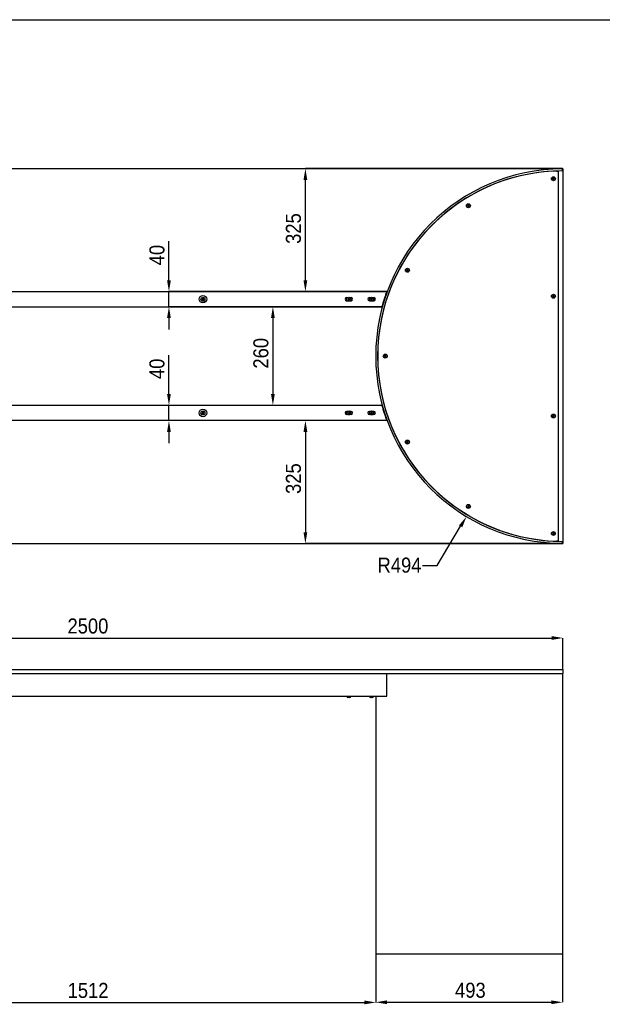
# Model space of a CAD drawing. Header units: millimetres. Extents: x 7474 to 13624, y 171 to 4476.
# Tile 3 of 4: x 9011 to 10549, y 1877 to 4476. Entities that reach past the tile are written whole.
import ezdxf

# ---------------------------------------------------------------- set-up
doc = ezdxf.new("R2010")
doc.units = ezdxf.units.MM
doc.header["$LTSCALE"] = 15
doc.header["$PDSIZE"] = -1
doc.linetypes.add('SLD-Solido', pattern=[0])
doc.layers.add('QUOTE', color=1, linetype='SLD-Solido')
doc.styles.add('SLDTEXTSTYLE0', font='GOTHIC.TTF', dxfattribs={"width": 0.913})
doc.dimstyles.new('SLDDIMSTYLE0', dxfattribs={"dimtxt": 39.6875, "dimasz": 30, "dimexe": 0, "dimexo": 0.0625, "dimgap": 9.921875, "dimtad": 1, "dimdec": 1, "dimrnd": 1e-09, "dimzin": 12, "dimdsep": 46, "dimtxsty": 'SLDTEXTSTYLE0', "dimsah": 1, "dimcen": 0.09, "dimadec": 0, "dimazin": 3, "dimtfac": 1, "dimtdec": 1, "dimtofl": 0, "dimtmove": 0, "dimatfit": 3, "dimfxl": 1, "dimfrac": 2, "dimtolj": 1, "dimtzin": 12, "dimarcsym": 0})
doc.dimstyles.new('SLDDIMSTYLE1', dxfattribs={"dimtxt": 39.6875, "dimasz": 30, "dimexe": 0, "dimexo": 0.0625, "dimgap": 9.921875, "dimtad": 1, "dimdec": 1, "dimrnd": 1e-09, "dimzin": 12, "dimdsep": 46, "dimtxsty": 'SLDTEXTSTYLE0', "dimsah": 1, "dimcen": 0.09, "dimadec": 0, "dimazin": 3, "dimtfac": 1, "dimtdec": 1, "dimtmove": 0, "dimatfit": 0, "dimfxl": 1, "dimfrac": 2, "dimtolj": 1, "dimtzin": 12, "dimarcsym": 0})
doc.dimstyles.new('SLDDIMSTYLE2', dxfattribs={"dimtxt": 39.6875, "dimasz": 30, "dimexe": 0, "dimexo": 0.0625, "dimgap": 9.921875, "dimtad": 0, "dimtih": 1, "dimtoh": 1, "dimdec": 1, "dimrnd": 1e-09, "dimzin": 12, "dimdsep": 46, "dimtxsty": 'SLDTEXTSTYLE0', "dimsah": 1, "dimcen": 0, "dimadec": 0, "dimazin": 3, "dimtfac": 1, "dimtdec": 1, "dimtofl": 0, "dimtmove": 0, "dimatfit": 3, "dimfxl": 1, "dimfrac": 2, "dimtolj": 1, "dimtzin": 12, "dimarcsym": 0})
doc.dimstyles.new('SLDDIMSTYLE3', dxfattribs={"dimtxt": 39.6875, "dimasz": 30, "dimexe": 0, "dimexo": 0.0625, "dimgap": 9.921875, "dimtad": 1, "dimdec": 0, "dimrnd": 1e-09, "dimzin": 12, "dimdsep": 46, "dimtxsty": 'SLDTEXTSTYLE0', "dimsah": 1, "dimcen": 0.09, "dimadec": 0, "dimazin": 3, "dimtfac": 1, "dimtdec": 0, "dimtofl": 0, "dimtmove": 0, "dimatfit": 3, "dimfxl": 1, "dimfrac": 2, "dimtolj": 1, "dimtzin": 12, "dimarcsym": 0})

# ---------------------------------------------------------------- blocks, each defined once
blk = doc.blocks.new('_D')
at = {"layer": 'Defpoints', "color": 0, "transparency": 16777216}
for p in [(10444.6, 2844.2), (7944.6, 2760.9), (10444.6, 2760.9)]:
    blk.add_point(p, dxfattribs=at)
at = {"layer": 'QUOTE', "color": 0, "lineweight": -2, "transparency": 16777216}
for p, q in [((7944.6, 2760.9), (7944.6, 2844.2)), ((7974.6, 2844.2), (10414.6, 2844.2)), ((10444.6, 2760.9), (10444.6, 2844.2))]:
    blk.add_line(p, q, dxfattribs=at)
at = {"layer": 'QUOTE', "color": 0, "transparency": 16777216}
for points in [[(7974.6, 2849.2), (7974.6, 2839.2), (7944.6, 2844.2)], [(10414.6, 2849.2), (10414.6, 2839.2), (10444.6, 2844.2)]]:
    blk.add_solid(points, dxfattribs=at)
at = {"layer": 'QUOTE', "color": 0, "transparency": 16777216, "insert": (9191.1, 2895.8), "char_height": 39.69, "attachment_point": 2, "style": 'SLDTEXTSTYLE0'}
blk.add_mtext('\\A1;2500', dxfattribs=at)
blk = doc.blocks.new('_D_2')
at = {"layer": 'Defpoints', "color": 0, "transparency": 16777216}
for p in [(8438.6, 2010.9), (9950.6, 2010.9), (9950.6, 1882.4)]:
    blk.add_point(p, dxfattribs=at)
at = {"layer": 'QUOTE', "color": 0, "lineweight": -2, "transparency": 16777216}
for p, q in [((8438.6, 2010.8), (8438.6, 1882.4)), ((9950.6, 2010.8), (9950.6, 1882.4)), ((8468.6, 1882.4), (9920.6, 1882.4))]:
    blk.add_line(p, q, dxfattribs=at)
at = {"layer": 'QUOTE', "color": 0, "transparency": 16777216}
for points in [[(8468.6, 1887.4), (8468.6, 1877.4), (8438.6, 1882.4)], [(9920.6, 1887.4), (9920.6, 1877.4), (9950.6, 1882.4)]]:
    blk.add_solid(points, dxfattribs=at)
at = {"layer": 'QUOTE', "color": 0, "transparency": 16777216, "insert": (9191.4, 1934), "char_height": 39.69, "attachment_point": 2, "style": 'SLDTEXTSTYLE0'}
blk.add_mtext('\\A1;1512', dxfattribs=at)
blk = doc.blocks.new('_D_3')
at = {"layer": 'Defpoints', "color": 0, "transparency": 16777216}
for p in [(9950.6, 2010.9), (10443.6, 2010.9), (10443.6, 1882.8)]:
    blk.add_point(p, dxfattribs=at)
at = {"layer": 'QUOTE', "color": 0, "lineweight": -2, "transparency": 16777216}
for p, q in [((9950.6, 2010.8), (9950.6, 1882.8)), ((10443.6, 2010.8), (10443.6, 1882.8)), ((9980.6, 1882.8), (10413.6, 1882.8))]:
    blk.add_line(p, q, dxfattribs=at)
at = {"layer": 'QUOTE', "color": 0, "transparency": 16777216}
for points in [[(9980.6, 1887.8), (9980.6, 1877.8), (9950.6, 1882.8)], [(10413.6, 1887.8), (10413.6, 1877.8), (10443.6, 1882.8)]]:
    blk.add_solid(points, dxfattribs=at)
at = {"layer": 'QUOTE', "color": 0, "transparency": 16777216, "insert": (10200.4, 1934.4), "char_height": 39.69, "attachment_point": 2, "style": 'SLDTEXTSTYLE0'}
blk.add_mtext('\\A1;493', dxfattribs=at)
blk = doc.blocks.new('_D_7')
at = {"layer": 'Defpoints', "color": 0, "transparency": 16777216}
for p in [(9966.9, 3458.2), (9404.9, 3418.2), (9979.6, 3418.2)]:
    blk.add_point(p, dxfattribs=at)
at = {"layer": 'QUOTE', "color": 0, "lineweight": -2, "transparency": 16777216}
for p, q in [((9404.9, 3488.2), (9404.9, 3591)), ((9966.8, 3458.2), (9404.9, 3458.2)), ((9404.9, 3418.2), (9404.9, 3458.2)), ((9979.6, 3418.2), (9404.9, 3418.2)), ((9404.9, 3388.2), (9404.9, 3358.2))]:
    blk.add_line(p, q, dxfattribs=at)
at = {"layer": 'QUOTE', "color": 0, "transparency": 16777216}
for points in [[(9399.9, 3488.2), (9409.9, 3488.2), (9404.9, 3458.2)], [(9399.9, 3388.2), (9409.9, 3388.2), (9404.9, 3418.2)]]:
    blk.add_solid(points, dxfattribs=at)
at = {"layer": 'QUOTE', "color": 0, "transparency": 16777216, "insert": (9353.3, 3554.6), "char_height": 39.69, "attachment_point": 2, "rotation": 90, "style": 'SLDTEXTSTYLE0'}
blk.add_mtext('\\A1;40', dxfattribs=at)
blk = doc.blocks.new('_D_8')
at = {"layer": 'Defpoints', "color": 0, "transparency": 16777216}
for p in [(9979.6, 3418.2), (9765, 3093.2), (10443.6, 3093.2)]:
    blk.add_point(p, dxfattribs=at)
at = {"layer": 'QUOTE', "color": 0, "lineweight": -2, "transparency": 16777216}
for p, q in [((9979.6, 3418.2), (9765, 3418.2)), ((9765, 3388.2), (9765, 3123.2)), ((10443.6, 3093.2), (9765, 3093.2))]:
    blk.add_line(p, q, dxfattribs=at)
at = {"layer": 'QUOTE', "color": 0, "transparency": 16777216}
for points in [[(9760, 3388.2), (9770, 3388.2), (9765, 3418.2)], [(9760, 3123.2), (9770, 3123.2), (9765, 3093.2)]]:
    blk.add_solid(points, dxfattribs=at)
at = {"layer": 'QUOTE', "color": 0, "transparency": 16777216, "insert": (9713.4, 3264.9), "char_height": 39.69, "attachment_point": 2, "rotation": 90, "style": 'SLDTEXTSTYLE0'}
blk.add_mtext('\\A1;325', dxfattribs=at)
blk = doc.blocks.new('_D_9')
at = {"layer": 'Defpoints', "color": 0, "transparency": 16777216}
for p in [(10444.6, 3588.2), (10190.2, 3164.7)]:
    blk.add_point(p, dxfattribs=at)
at = {"layer": 'QUOTE', "color": 0, "lineweight": -2, "transparency": 16777216}
for p, q in [((10112.5, 3035.5), (10174.7, 3139)), ((10073.9, 3035.5), (10112.5, 3035.5))]:
    blk.add_line(p, q, dxfattribs=at)
at = {"layer": 'QUOTE', "color": 0, "transparency": 16777216}
blk.add_solid([(10170.4, 3141.6), (10179, 3136.5), (10190.2, 3164.7)], dxfattribs=at)
at = {"layer": 'QUOTE', "color": 0, "transparency": 16777216, "insert": (9955.4, 3056.4), "char_height": 39.69, "attachment_point": 1, "style": 'SLDTEXTSTYLE0'}
blk.add_mtext('\\A1;R494', dxfattribs=at)
blk = doc.blocks.new('_D_10')
at = {"layer": 'Defpoints', "color": 0, "transparency": 16777216}
for p in [(9966.9, 3718.5), (9679.2, 3458.2), (9966.9, 3458.2)]:
    blk.add_point(p, dxfattribs=at)
at = {"layer": 'QUOTE', "color": 0, "lineweight": -2, "transparency": 16777216}
for p, q in [((9966.8, 3718.5), (9679.2, 3718.5)), ((9679.2, 3688.5), (9679.2, 3488.2)), ((9966.8, 3458.2), (9679.2, 3458.2))]:
    blk.add_line(p, q, dxfattribs=at)
at = {"layer": 'QUOTE', "color": 0, "transparency": 16777216}
for points in [[(9674.2, 3688.5), (9684.2, 3688.5), (9679.2, 3718.5)], [(9674.2, 3488.2), (9684.2, 3488.2), (9679.2, 3458.2)]]:
    blk.add_solid(points, dxfattribs=at)
at = {"layer": 'QUOTE', "color": 0, "transparency": 16777216, "insert": (9627.6, 3595.7), "char_height": 39.69, "attachment_point": 2, "rotation": 90, "style": 'SLDTEXTSTYLE0'}
blk.add_mtext('\\A1;260', dxfattribs=at)
blk = doc.blocks.new('_D_11')
at = {"layer": 'Defpoints', "color": 0, "transparency": 16777216}
for p in [(9765, 4083.2), (10443.6, 4083.2), (9979.6, 3758.5)]:
    blk.add_point(p, dxfattribs=at)
at = {"layer": 'QUOTE', "color": 0, "lineweight": -2, "transparency": 16777216}
for p, q in [((10443.6, 4083.2), (9765, 4083.2)), ((9765, 3788.5), (9765, 4053.2)), ((9979.6, 3758.5), (9765, 3758.5))]:
    blk.add_line(p, q, dxfattribs=at)
at = {"layer": 'QUOTE', "color": 0, "transparency": 16777216}
for points in [[(9760, 4053.2), (9770, 4053.2), (9765, 4083.2)], [(9760, 3788.5), (9770, 3788.5), (9765, 3758.5)]]:
    blk.add_solid(points, dxfattribs=at)
at = {"layer": 'QUOTE', "color": 0, "transparency": 16777216, "insert": (9713.4, 3924.9), "char_height": 39.69, "attachment_point": 2, "rotation": 90, "style": 'SLDTEXTSTYLE0'}
blk.add_mtext('\\A1;325', dxfattribs=at)
blk = doc.blocks.new('_D_12')
at = {"layer": 'Defpoints', "color": 0, "transparency": 16777216}
for p in [(9404.9, 3758.5), (9979.6, 3758.5), (9966.9, 3718.5)]:
    blk.add_point(p, dxfattribs=at)
at = {"layer": 'QUOTE', "color": 0, "lineweight": -2, "transparency": 16777216}
for p, q in [((9404.9, 3788.5), (9404.9, 3891.4)), ((9979.6, 3758.5), (9404.9, 3758.5)), ((9404.9, 3718.5), (9404.9, 3758.5)), ((9966.8, 3718.5), (9404.9, 3718.5)), ((9404.9, 3688.5), (9404.9, 3658.5))]:
    blk.add_line(p, q, dxfattribs=at)
at = {"layer": 'QUOTE', "color": 0, "transparency": 16777216}
for points in [[(9399.9, 3788.5), (9409.9, 3788.5), (9404.9, 3758.5)], [(9399.9, 3688.5), (9409.9, 3688.5), (9404.9, 3718.5)]]:
    blk.add_solid(points, dxfattribs=at)
at = {"layer": 'QUOTE', "color": 0, "transparency": 16777216, "insert": (9353.3, 3854.9), "char_height": 39.69, "attachment_point": 2, "rotation": 90, "style": 'SLDTEXTSTYLE0'}
blk.add_mtext('\\A1;40', dxfattribs=at)

msp = doc.modelspace()

# ---------------------------------------------------------------- linework, layer by layer
for p, q in [((7945.62, 4083.16), (10443.62, 4083.16)), ((10443.63, 4077.16), (10443.62, 4082.16)), ((10444.62, 4082.16), (10444.62, 3094.16)), ((10417.49, 4055.56), (10417.47, 4055.44)), ((10417.47, 4055.44), (10417.57, 4055.36)), ((10417.79, 4057.6), (10417.49, 4055.56)), ((10417.57, 4055.36), (10419.19, 4054.08)), ((10417.8, 4057.72), (10417.79, 4057.6)), ((10417.92, 4057.77), (10417.8, 4057.72)), ((10419.83, 4058.53), (10417.92, 4057.77)), ((10419.19, 4054.08), (10419.29, 4054.01)), ((10419.29, 4054.01), (10419.4, 4054.05)), ((10419.4, 4054.05), (10421.32, 4054.82)), ((10419.95, 4058.58), (10419.83, 4058.53)), ((10420.05, 4058.5), (10419.95, 4058.58)), ((10421.67, 4057.23), (10420.05, 4058.5)), ((10421.32, 4054.82), (10421.43, 4054.87)), ((10421.43, 4054.87), (10421.45, 4054.99)), ((10421.45, 4054.99), (10421.75, 4057.03)), ((10421.76, 4057.15), (10421.67, 4057.23)), ((10421.75, 4057.03), (10421.76, 4057.15)), ((10432.62, 3099.51), (10432.62, 4076.81)), ((10192.95, 3984.29), (10192.93, 3984.17)), ((10192.93, 3984.17), (10193.03, 3984.09)), ((10193.24, 3986.33), (10192.95, 3984.29)), ((10193.03, 3984.09), (10194.65, 3982.82)), ((10193.26, 3986.45), (10193.24, 3986.33)), ((10193.37, 3986.5), (10193.26, 3986.45)), ((10195.29, 3987.26), (10193.37, 3986.5)), ((10194.65, 3982.82), (10194.75, 3982.74)), ((10194.75, 3982.74), (10194.86, 3982.78)), ((10194.86, 3982.78), (10196.77, 3983.55)), ((10195.4, 3987.31), (10195.29, 3987.26)), ((10195.5, 3987.23), (10195.4, 3987.31)), ((10197.12, 3985.96), (10195.5, 3987.23)), ((10196.77, 3983.55), (10196.89, 3983.6)), ((10196.89, 3983.6), (10196.91, 3983.72)), ((10196.91, 3983.72), (10197.2, 3985.76)), ((10197.22, 3985.88), (10197.12, 3985.96)), ((10197.2, 3985.76), (10197.22, 3985.88)), ((10032.15, 3814.13), (10032.13, 3814)), ((10032.13, 3814), (10032.23, 3813.93)), ((10032.45, 3816.17), (10032.15, 3814.13)), ((10032.23, 3813.93), (10033.85, 3812.65)), ((10032.46, 3816.29), (10032.45, 3816.17)), ((10032.58, 3816.34), (10032.46, 3816.29)), ((10034.49, 3817.1), (10032.58, 3816.34)), ((10033.85, 3812.65), (10033.95, 3812.58)), ((10033.95, 3812.58), (10034.06, 3812.62)), ((10034.06, 3812.62), (10035.98, 3813.39)), ((10034.61, 3817.15), (10034.49, 3817.1)), ((10034.7, 3817.07), (10034.61, 3817.15)), ((10036.32, 3815.8), (10034.7, 3817.07)), ((10035.98, 3813.39), (10036.09, 3813.43)), ((10036.09, 3813.43), (10036.11, 3813.56)), ((10036.11, 3813.56), (10036.4, 3815.6)), ((10036.42, 3815.72), (10036.32, 3815.8)), ((10036.4, 3815.6), (10036.42, 3815.72)), ((8409.61, 3758.51), (9979.62, 3758.51)), ((9873.87, 3742.76), (9877.09, 3742.76)), ((9882.15, 3742.76), (9885.37, 3742.76)), ((9933.87, 3742.76), (9937.09, 3742.76)), ((9942.15, 3742.76), (9945.37, 3742.76)), ((9978, 3750.36), (9978, 3754.36)), ((10417.49, 3745.56), (10417.47, 3745.44)), ((10417.47, 3745.44), (10417.57, 3745.36)), ((10417.79, 3747.6), (10417.49, 3745.56)), ((10417.57, 3745.36), (10419.19, 3744.08)), ((10417.8, 3747.72), (10417.79, 3747.6)), ((10417.92, 3747.77), (10417.8, 3747.72)), ((10419.83, 3748.53), (10417.92, 3747.77)), ((10419.19, 3744.08), (10419.29, 3744.01)), ((10419.29, 3744.01), (10419.4, 3744.05)), ((10419.4, 3744.05), (10421.32, 3744.82)), ((10419.95, 3748.58), (10419.83, 3748.53)), ((10420.05, 3748.5), (10419.95, 3748.58)), ((10421.67, 3747.23), (10420.05, 3748.5)), ((10421.32, 3744.82), (10421.43, 3744.87)), ((10421.43, 3744.87), (10421.45, 3744.99)), ((10421.45, 3744.99), (10421.75, 3747.03)), ((10421.76, 3747.15), (10421.67, 3747.23)), ((10421.75, 3747.03), (10421.76, 3747.15)), ((8422.34, 3718.51), (9966.89, 3718.51)), ((9492.49, 3737.43), (9492.47, 3737.3)), ((9492.47, 3737.3), (9492.57, 3737.23)), ((9492.78, 3739.47), (9492.49, 3737.43)), ((9492.57, 3737.23), (9494.19, 3735.95)), ((9492.8, 3739.59), (9492.78, 3739.47)), ((9492.92, 3739.63), (9492.8, 3739.59)), ((9494.83, 3740.4), (9492.92, 3739.63)), ((9494.19, 3735.95), (9494.29, 3735.87)), ((9494.29, 3735.87), (9494.4, 3735.92)), ((9494.4, 3735.92), (9496.32, 3736.69)), ((9494.95, 3740.45), (9494.83, 3740.4)), ((9495.04, 3740.37), (9494.95, 3740.45)), ((9496.66, 3739.09), (9495.04, 3740.37)), ((9496.32, 3736.69), (9496.43, 3736.73)), ((9496.43, 3736.73), (9496.45, 3736.85)), ((9496.45, 3736.85), (9496.74, 3738.9)), ((9496.76, 3739.02), (9496.66, 3739.09)), ((9496.74, 3738.9), (9496.76, 3739.02)), ((9873.87, 3734.26), (9876.1, 3734.26)), ((9877.6, 3739.16), (9877.5, 3739.09)), ((9877.5, 3739.09), (9877.52, 3738.97)), ((9877.52, 3738.97), (9877.74, 3736.92)), ((9879.26, 3740.38), (9877.6, 3739.16)), ((9877.74, 3736.92), (9877.75, 3736.79)), ((9877.75, 3736.79), (9877.87, 3736.74)), ((9877.87, 3736.74), (9879.75, 3735.91)), ((9879.36, 3740.46), (9879.26, 3740.38)), ((9879.48, 3740.41), (9879.36, 3740.46)), ((9881.37, 3739.58), (9879.48, 3740.41)), ((9879.75, 3735.91), (9879.87, 3735.86)), ((9879.87, 3735.86), (9879.97, 3735.94)), ((9879.97, 3735.94), (9881.63, 3737.16)), ((9881.48, 3739.53), (9881.37, 3739.58)), ((9881.49, 3739.4), (9881.48, 3739.53)), ((9881.72, 3737.35), (9881.49, 3739.4)), ((9881.63, 3737.16), (9881.73, 3737.23)), ((9881.73, 3737.23), (9881.72, 3737.35)), ((9883.13, 3734.26), (9885.37, 3734.26)), ((9933.87, 3734.26), (9936.1, 3734.26)), ((9937.39, 3737.81), (9937.35, 3737.7)), ((9937.35, 3737.7), (9937.44, 3737.6)), ((9938.04, 3739.77), (9937.39, 3737.81)), ((9937.44, 3737.6), (9938.81, 3736.06)), ((9938.08, 3739.89), (9938.04, 3739.77)), ((9938.2, 3739.91), (9938.08, 3739.89)), ((9940.22, 3740.33), (9938.2, 3739.91)), ((9938.81, 3736.06), (9938.89, 3735.97)), ((9938.89, 3735.97), (9939.01, 3735.99)), ((9939.01, 3735.99), (9941.03, 3736.41)), ((9940.34, 3740.35), (9940.22, 3740.33)), ((9940.43, 3740.26), (9940.34, 3740.35)), ((9941.8, 3738.72), (9940.43, 3740.26)), ((9941.03, 3736.41), (9941.15, 3736.43)), ((9941.15, 3736.43), (9941.19, 3736.55)), ((9941.19, 3736.55), (9941.84, 3738.51)), ((9941.88, 3738.63), (9941.8, 3738.72)), ((9941.84, 3738.51), (9941.88, 3738.63)), ((9943.13, 3734.26), (9945.37, 3734.26)), ((9969.28, 3722.66), (9968.04, 3722.66)), ((9973.69, 3587.43), (9973.67, 3587.3)), ((9973.67, 3587.3), (9973.77, 3587.23)), ((9973.99, 3589.47), (9973.69, 3587.43)), ((9973.77, 3587.23), (9975.39, 3585.95)), ((9974, 3589.59), (9973.99, 3589.47)), ((9974.12, 3589.63), (9974, 3589.59)), ((9976.03, 3590.4), (9974.12, 3589.63)), ((9975.6, 3585.92), (9977.52, 3586.69)), ((9976.15, 3590.45), (9976.03, 3590.4)), ((9976.25, 3590.37), (9976.15, 3590.45)), ((9977.87, 3589.09), (9976.25, 3590.37)), ((9977.52, 3586.69), (9977.63, 3586.73)), ((9977.63, 3586.73), (9977.65, 3586.85)), ((9977.65, 3586.85), (9977.95, 3588.9)), ((9977.96, 3589.02), (9977.87, 3589.09)), ((9977.95, 3588.9), (9977.96, 3589.02)), ((9975.39, 3585.95), (9975.49, 3585.87)), ((9975.49, 3585.87), (9975.6, 3585.92)), ((9966.89, 3458.16), (8422.34, 3458.16)), ((9492.49, 3437.43), (9492.47, 3437.3)), ((9492.47, 3437.3), (9492.57, 3437.23)), ((9492.78, 3439.47), (9492.49, 3437.43)), ((9492.57, 3437.23), (9494.19, 3435.95)), ((9492.8, 3439.59), (9492.78, 3439.47)), ((9492.92, 3439.63), (9492.8, 3439.59)), ((9494.83, 3440.4), (9492.92, 3439.63)), ((9494.19, 3435.95), (9494.29, 3435.87)), ((9494.29, 3435.87), (9494.4, 3435.92)), ((9494.4, 3435.92), (9496.32, 3436.69)), ((9494.95, 3440.45), (9494.83, 3440.4)), ((9495.04, 3440.37), (9494.95, 3440.45)), ((9496.66, 3439.09), (9495.04, 3440.37)), ((9496.32, 3436.69), (9496.43, 3436.73)), ((9496.43, 3436.73), (9496.45, 3436.85)), ((9496.45, 3436.85), (9496.74, 3438.9)), ((9496.76, 3439.02), (9496.66, 3439.09)), ((9496.74, 3438.9), (9496.76, 3439.02)), ((9876.53, 3442.41), (9873.87, 3442.41)), ((9876.53, 3433.91), (9873.87, 3433.91)), ((9877.38, 3438.4), (9877.31, 3438.29)), ((9877.31, 3438.29), (9877.37, 3438.18)), ((9877.37, 3438.18), (9878.29, 3436.34)), ((9878.51, 3440.12), (9877.38, 3438.4)), ((9878.29, 3436.34), (9878.35, 3436.23)), ((9878.35, 3436.23), (9878.47, 3436.22)), ((9878.47, 3436.22), (9880.53, 3436.1)), ((9878.58, 3440.22), (9878.51, 3440.12)), ((9878.7, 3440.22), (9878.58, 3440.22)), ((9880.76, 3440.1), (9878.7, 3440.22)), ((9880.53, 3436.1), (9880.65, 3436.1)), ((9880.65, 3436.1), (9880.72, 3436.2)), ((9880.72, 3436.2), (9881.85, 3437.92)), ((9880.88, 3440.09), (9880.76, 3440.1)), ((9880.94, 3439.98), (9880.88, 3440.09)), ((9881.87, 3438.14), (9880.94, 3439.98)), ((9881.85, 3437.92), (9881.92, 3438.03)), ((9881.92, 3438.03), (9881.87, 3438.14)), ((9885.37, 3442.41), (9882.7, 3442.41)), ((9885.37, 3433.91), (9882.7, 3433.91)), ((9936.53, 3442.41), (9933.87, 3442.41)), ((9936.53, 3433.91), (9933.87, 3433.91)), ((9937.51, 3438.96), (9937.42, 3438.88)), ((9937.42, 3438.88), (9937.45, 3438.76)), ((9937.45, 3438.76), (9937.87, 3436.74)), ((9939.05, 3440.34), (9937.51, 3438.96)), ((9937.87, 3436.74), (9937.9, 3436.62)), ((9937.9, 3436.62), (9938.01, 3436.58)), ((9938.01, 3436.58), (9939.97, 3435.94)), ((9939.14, 3440.42), (9939.05, 3440.34)), ((9939.26, 3440.38), (9939.14, 3440.42)), ((9941.22, 3439.74), (9939.26, 3440.38)), ((9939.97, 3435.94), (9940.09, 3435.9)), ((9940.09, 3435.9), (9940.18, 3435.98)), ((9940.18, 3435.98), (9941.72, 3437.36)), ((9941.34, 3439.7), (9941.22, 3439.74)), ((9941.36, 3439.58), (9941.34, 3439.7)), ((9941.78, 3437.56), (9941.36, 3439.58)), ((9941.72, 3437.36), (9941.81, 3437.44)), ((9941.81, 3437.44), (9941.78, 3437.56)), ((9945.37, 3442.41), (9942.7, 3442.41)), ((9945.37, 3433.91), (9942.7, 3433.91)), ((9969.28, 3453.66), (9968.14, 3453.66)), ((10417.79, 3431.33), (10417.49, 3429.29)), ((10417.8, 3431.46), (10417.79, 3431.33)), ((10417.92, 3431.5), (10417.8, 3431.46)), ((10419.83, 3432.27), (10417.92, 3431.5)), ((10419.95, 3432.31), (10419.83, 3432.27)), ((10420.05, 3432.24), (10419.95, 3432.31)), ((10421.67, 3430.96), (10420.05, 3432.24)), ((10421.45, 3428.72), (10421.75, 3430.76)), ((10421.76, 3430.89), (10421.67, 3430.96)), ((10421.75, 3430.76), (10421.76, 3430.89)), ((9979.62, 3418.16), (8409.61, 3418.16)), ((9978, 3425.96), (9978, 3421.96)), ((10417.49, 3429.29), (10417.47, 3429.17)), ((10417.47, 3429.17), (10417.57, 3429.09)), ((10417.57, 3429.09), (10419.19, 3427.82)), ((10419.19, 3427.82), (10419.29, 3427.74)), ((10419.29, 3427.74), (10419.4, 3427.79)), ((10419.4, 3427.79), (10421.32, 3428.55)), ((10421.32, 3428.55), (10421.43, 3428.6)), ((10421.43, 3428.6), (10421.45, 3428.72)), ((10032.15, 3360.72), (10032.13, 3360.6)), ((10032.13, 3360.6), (10032.23, 3360.52)), ((10032.45, 3362.76), (10032.15, 3360.72)), ((10032.23, 3360.52), (10033.85, 3359.25)), ((10032.46, 3362.89), (10032.45, 3362.76)), ((10032.58, 3362.93), (10032.46, 3362.89)), ((10034.49, 3363.7), (10032.58, 3362.93)), ((10033.85, 3359.25), (10033.95, 3359.17)), ((10033.95, 3359.17), (10034.06, 3359.22)), ((10034.06, 3359.22), (10035.98, 3359.98)), ((10034.61, 3363.74), (10034.49, 3363.7)), ((10034.7, 3363.67), (10034.61, 3363.74)), ((10036.32, 3362.39), (10034.7, 3363.67)), ((10035.98, 3359.98), (10036.09, 3360.03)), ((10036.09, 3360.03), (10036.11, 3360.15)), ((10036.11, 3360.15), (10036.4, 3362.19)), ((10036.42, 3362.32), (10036.32, 3362.39)), ((10036.4, 3362.19), (10036.42, 3362.32)), ((10192.95, 3190.56), (10192.93, 3190.44)), ((10192.93, 3190.44), (10193.03, 3190.36)), ((10193.24, 3192.6), (10192.95, 3190.56)), ((10193.03, 3190.36), (10194.65, 3189.09)), ((10193.26, 3192.72), (10193.24, 3192.6)), ((10193.37, 3192.77), (10193.26, 3192.72)), ((10195.29, 3193.54), (10193.37, 3192.77)), ((10194.65, 3189.09), (10194.75, 3189.01)), ((10194.75, 3189.01), (10194.86, 3189.06)), ((10194.86, 3189.06), (10196.77, 3189.82)), ((10195.4, 3193.58), (10195.29, 3193.54)), ((10195.5, 3193.51), (10195.4, 3193.58)), ((10197.12, 3192.23), (10195.5, 3193.51)), ((10196.77, 3189.82), (10196.89, 3189.87)), ((10196.89, 3189.87), (10196.91, 3189.99)), ((10196.91, 3189.99), (10197.2, 3192.03)), ((10197.22, 3192.15), (10197.12, 3192.23)), ((10197.2, 3192.03), (10197.22, 3192.15)), ((10417.49, 3119.29), (10417.47, 3119.17)), ((10417.47, 3119.17), (10417.57, 3119.09)), ((10417.79, 3121.33), (10417.49, 3119.29)), ((10417.57, 3119.09), (10419.19, 3117.82)), ((10417.8, 3121.46), (10417.79, 3121.33)), ((10417.92, 3121.5), (10417.8, 3121.46)), ((10419.83, 3122.27), (10417.92, 3121.5)), ((10419.4, 3117.79), (10421.32, 3118.55)), ((10419.95, 3122.31), (10419.83, 3122.27)), ((10420.05, 3122.24), (10419.95, 3122.31)), ((10421.67, 3120.96), (10420.05, 3122.24)), ((10421.32, 3118.55), (10421.43, 3118.6)), ((10421.43, 3118.6), (10421.45, 3118.72)), ((10421.45, 3118.72), (10421.75, 3120.76)), ((10421.76, 3120.89), (10421.67, 3120.96)), ((10421.75, 3120.76), (10421.76, 3120.89)), ((10443.62, 3093.16), (7945.62, 3093.16)), ((10419.19, 3117.82), (10419.29, 3117.74)), ((10419.29, 3117.74), (10419.4, 3117.79)), ((10443.62, 3094.16), (10443.63, 3099.16)), ((7945.62, 2760.86), (10443.62, 2760.86)), ((10443.62, 2760.86), (10444.62, 2760.86)), ((10444.62, 2760.86), (10444.62, 2750.86)), ((7945.62, 2750.86), (10443.62, 2750.86)), ((9979.62, 2690.86), (9979.62, 2750.86)), ((10444.62, 2750.86), (10443.62, 2750.86)), ((10443.62, 2750.86), (10443.62, 2010.86)), ((10443.63, 2750.86), (10443.63, 2010.86)), ((8409.61, 2690.86), (9979.62, 2690.86)), ((9874.37, 2690.86), (9874.37, 2689.86)), ((9877.52, 2686.86), (9877.37, 2686.86)), ((9877.6, 2686.86), (9877.5, 2686.86)), ((9877.5, 2686.86), (9877.52, 2686.86)), ((9877.52, 2686.86), (9877.6, 2686.86)), ((9879.26, 2686.86), (9877.6, 2686.86)), ((9879.36, 2686.86), (9879.26, 2686.86)), ((9879.26, 2686.86), (9879.48, 2686.86)), ((9879.48, 2686.86), (9879.36, 2686.86)), ((9881.37, 2686.86), (9879.48, 2686.86)), ((9881.48, 2686.86), (9881.37, 2686.86)), ((9881.37, 2686.86), (9881.49, 2686.86)), ((9881.49, 2686.86), (9881.48, 2686.86)), ((9881.87, 2686.86), (9881.49, 2686.86)), ((9884.87, 2689.86), (9884.87, 2690.86)), ((9934.37, 2690.86), (9934.37, 2689.86)), ((9938.04, 2686.86), (9937.37, 2686.86)), ((9938.08, 2686.86), (9938.04, 2686.86)), ((9938.04, 2686.86), (9938.2, 2686.86)), ((9938.2, 2686.86), (9938.08, 2686.86)), ((9940.22, 2686.86), (9938.2, 2686.86)), ((9940.34, 2686.86), (9940.22, 2686.86)), ((9940.22, 2686.86), (9940.43, 2686.86)), ((9940.43, 2686.86), (9940.34, 2686.86)), ((9941.8, 2686.86), (9940.43, 2686.86)), ((9941.88, 2686.86), (9941.8, 2686.86)), ((9941.8, 2686.86), (9941.84, 2686.86)), ((9941.87, 2686.86), (9941.84, 2686.86)), ((9941.84, 2686.86), (9941.88, 2686.86)), ((9944.87, 2689.86), (9944.87, 2690.86)), ((9950.62, 2690.86), (9950.62, 2010.86)), ((9950.62, 2010.86), (10443.62, 2010.86)), ((10443.63, 2010.86), (10443.62, 2010.86))]:
    msp.add_line(p, q)
for centre, radius in [((10419.62, 4056.29), 5.25), ((10195.07, 3985.02), 5.25), ((10034.28, 3814.86), 5.25), ((9494.62, 3738.51), 10), ((9494.62, 3738.16), 5.25), ((9879.62, 3738.16), 5.25), ((9939.62, 3738.16), 5.25), ((10419.62, 3746.29), 5.25), ((9975.82, 3588.16), 5.25), ((9494.62, 3438.16), 10), ((9494.62, 3438.16), 5.25), ((9879.62, 3438.16), 5.25), ((9939.62, 3438.16), 5.25), ((10419.62, 3430.03), 5.25), ((10034.28, 3361.46), 5.25), ((10195.07, 3191.3), 5.25), ((10419.62, 3120.03), 5.25)]:
    msp.add_circle(centre, radius)
for centre, radius, start, end in [((10444.62, 3588.16), 494, 90.11598, 269.88402), ((10443.62, 4082.16), 1, 0, 90), ((10444.62, 3588.16), 489, 90.11598, 269.88402), ((10444.62, 3588.16), 488.8, 91.99309, 268.00691), ((9873.87, 3738.51), 4.25, 90, 270), ((9885.37, 3738.51), 4.25, 270, 90), ((9933.87, 3738.51), 4.25, 90, 270), ((9945.37, 3738.51), 4.25, 270, 90), ((10444.62, 3588.51), 495.1, 159.91798, 164.7772), ((10444.62, 3588.16), 495.1, 195.2228, 200.08202), ((9873.87, 3438.16), 4.25, 90, 270), ((9885.37, 3438.16), 4.25, 270, 90), ((9933.87, 3438.16), 4.25, 90, 270), ((9945.37, 3438.16), 4.25, 270, 90), ((10443.62, 3094.16), 1, 270, 0), ((9877.37, 2689.86), 3, 180, 270), ((9881.87, 2689.86), 3, 270, 0), ((9937.37, 2689.86), 3, 180, 270), ((9941.87, 2689.86), 3, 270, 0)]:
    msp.add_arc(centre, radius, start, end)
for points, knots in [([(10427.62, 4076.66), (10428.18, 4076.68), (10429.31, 4076.72), (10430.8, 4076.77), (10431.94, 4076.8), (10432.53, 4076.81), (10432.59, 4076.81), (10432.62, 4076.81)], [0, 0, 0, 0, 0.2148161, 0.4296353, 0.6443761, 0.8590276, 1, 1, 1, 1]), ([(9976.63, 3746.36), (9976.71, 3746.81), (9976.86, 3747.72), (9977.09, 3749.04), (9977.3, 3750.3), (9977.5, 3751.44), (9977.67, 3752.42), (9977.78, 3753.07), (9977.82, 3753.33), (9977.83, 3753.38)], [0, 0, 0, 0, 0.1571425, 0.3188435, 0.4759045, 0.6375907, 0.7933617, 0.9537735, 1, 1, 1, 1]), ([(9976.63, 3746.36), (9976.81, 3746.87), (9977.15, 3747.89), (9977.53, 3749), (9977.77, 3749.68), (9977.9, 3750.07), (9977.99, 3750.31), (9978, 3750.34), (9978, 3750.36)], [0, 0, 0, 0, 0.2495109, 0.4987534, 0.6275765, 0.7489916, 0.8757225, 1, 1, 1, 1]), ([(9977.64, 3424.04), (9977.62, 3424.21), (9977.53, 3424.67), (9977.37, 3425.6), (9977.17, 3426.79), (9976.92, 3428.24), (9976.74, 3429.33), (9976.63, 3429.96)], [0, 0, 0, 0, 0.1130416, 0.3141233, 0.5124179, 0.7163221, 1, 1, 1, 1]), ([(9978, 3425.96), (9978, 3425.98), (9977.99, 3426.01), (9977.9, 3426.25), (9977.77, 3426.64), (9977.53, 3427.31), (9977.15, 3428.43), (9976.81, 3429.45), (9976.63, 3429.96)], [0, 0, 0, 0, 0.1240364, 0.2505117, 0.3719601, 0.5008099, 0.7499858, 1, 1, 1, 1]), ([(10432.62, 3099.51), (10432.56, 3099.51), (10432.45, 3099.51), (10431.59, 3099.53), (10430.32, 3099.57), (10428.92, 3099.61), (10427.99, 3099.64), (10427.62, 3099.66)], [0, 0, 0, 0, 0.2145895, 0.4291782, 0.643788, 0.8584606, 1, 1, 1, 1])]:
    msp.add_open_spline(points, degree=3, knots=knots)
at = {"layer": 'QUOTE', "color": 7, "true_color": 0xffffff}
msp.add_line((7473.54, 4476.12), (13623.25, 4476.12), dxfattribs=at)

# ---------------------------------------------------------------- dimensions: what is measured, and where the dimension line sits
at = {"layer": 'QUOTE'}
for base, p1, p2, dimstyle, picture, middle in [((9764.96, 4083.16), (9979.62, 3758.51), (10443.62, 4083.16), 'SLDDIMSTYLE3', '_D_11', (9764.96, 3924.88)), ((9404.87, 3758.51), (9966.89, 3718.51), (9979.62, 3758.51), 'SLDDIMSTYLE1', '_D_12', (9404.87, 3854.94)), ((9679.22, 3458.16), (9966.89, 3718.51), (9966.89, 3458.16), 'SLDDIMSTYLE3', '_D_10', (9679.22, 3595.7)), ((9404.87, 3418.16), (9966.89, 3458.16), (9979.62, 3418.16), 'SLDDIMSTYLE1', '_D_7', (9404.87, 3554.59)), ((9764.96, 3093.16), (9979.62, 3418.16), (10443.62, 3093.16), 'SLDDIMSTYLE0', '_D_8', (9764.96, 3264.91))]:
    dim = msp.add_linear_dim(base=base, p1=p1, p2=p2, angle=90, dimstyle=dimstyle, dxfattribs=at)
    dim.commit()
    dim.dimension.update_dxf_attribs({"geometry": picture, "text_midpoint": middle, "dimtype": 160})
dim = msp.add_radius_dim(center=(10444.62, 3588.16), mpoint=(10190.15, 3164.74), dimstyle='SLDDIMSTYLE2', dxfattribs=at)
dim.commit()
dim.dimension.update_dxf_attribs({"geometry": '_D_9', "text_midpoint": (10009.69, 3035.52), "dimtype": 164})
for base, p1, p2, picture, middle in [((10444.62, 2844.21), (7944.62, 2760.86), (10444.62, 2760.86), '_D', (9191.08, 2844.21)), ((9950.62, 1882.43), (8438.62, 2010.86), (9950.62, 2010.86), '_D_2', (9191.41, 1882.43)), ((10443.62, 1882.77), (9950.62, 2010.86), (10443.62, 2010.86), '_D_3', (10200.41, 1882.77))]:
    dim = msp.add_linear_dim(base=base, p1=p1, p2=p2, dimstyle='SLDDIMSTYLE0', dxfattribs=at)
    dim.commit()
    dim.dimension.update_dxf_attribs({"geometry": picture, "text_midpoint": middle, "dimtype": 160})

doc.saveas('drawing.dxf')
